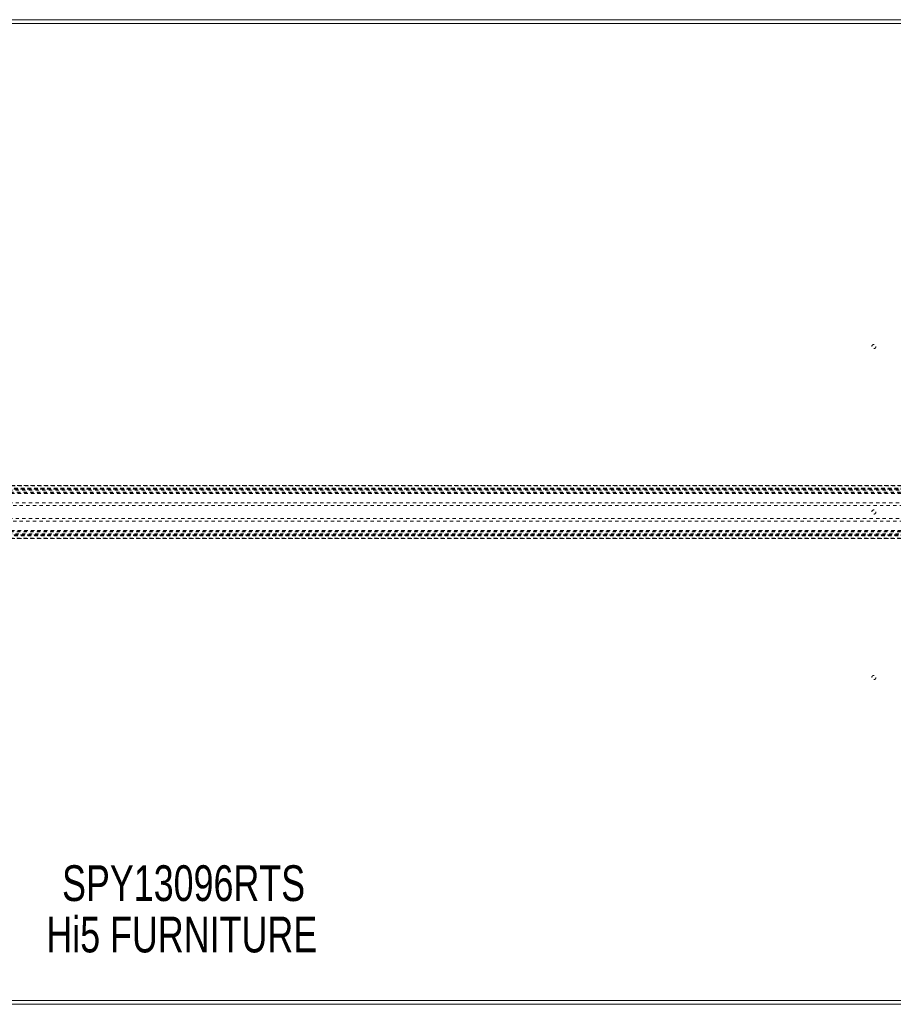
# Model space of a CAD drawing. Header units: inches. Extents: x 17.8 to 113.3, y 47.2 to 77.
# Tile 4 of 6: x 60.9 to 87.3, y 47.2 to 77. Entities that reach past the tile are written whole.
import ezdxf

# ---------------------------------------------------------------- set-up
doc = ezdxf.new("R2010")
doc.units = ezdxf.units.IN
doc.header["$MEASUREMENT"] = 0
doc.linetypes.add('SLD-Dashed', pattern=[0.075, 0.05, -0.025])
doc.linetypes.add('SLD-Solid', pattern=[0])
doc.layers.add('HI5-SYMBOLTEXT', color=5, linetype='SLD-Solid')
doc.styles.add('SLDTEXTSTYLE0', font='TXT', dxfattribs={"width": 0.75})

# ---------------------------------------------------------------- blocks, each defined once
blk = doc.blocks.new('SW_NOTE_0')
at = {"layer": 'HI5-SYMBOLTEXT', "color": 0, "char_height": 1.08, "attachment_point": 1, "style": 'SLDTEXTSTYLE0'}
for s, insert in [('SPY13096RTS', (0, 1.392)), ('Hi5 FURNITURE', (-0.474, -0.16))]:
    blk.add_mtext(s, dxfattribs=dict(at, insert=insert))

msp = doc.modelspace()

# ---------------------------------------------------------------- linework, layer by layer
at = {"color": 7, "linetype": 'SLD-Solid', "lineweight": 15}
for p, q in [((32.708, 76.956), (98.458, 76.956)), ((32.708, 76.837), (98.458, 76.837)), ((98.458, 76.837), (32.708, 76.837)), ((98.458, 47.324), (32.708, 47.324)), ((32.708, 47.324), (98.458, 47.324)), ((98.458, 47.206), (32.708, 47.206))]:
    msp.add_line(p, q, dxfattribs=at)
at = {"color": 7, "linetype": 'SLD-Dashed', "lineweight": 0}
for p, q in [((30.244, 62.886), (100.922, 62.886)), ((100.922, 62.886), (30.245, 62.886)), ((30.256, 62.874), (100.91, 62.874)), ((30.327, 62.796), (100.84, 62.796)), ((100.84, 62.796), (30.327, 62.796)), ((100.836, 62.791), (30.331, 62.791)), ((30.334, 62.787), (100.833, 62.787)), ((100.833, 62.787), (30.334, 62.787)), ((100.828, 62.782), (30.338, 62.782)), ((30.346, 62.772), (100.821, 62.772)), ((30.347, 62.771), (100.82, 62.771)), ((100.819, 62.769), (30.348, 62.769)), ((100.817, 62.767), (30.35, 62.767)), ((30.372, 62.737), (100.794, 62.737)), ((30.411, 62.679), (100.756, 62.679)), ((30.426, 62.653), (100.74, 62.653)), ((30.437, 62.636), (100.73, 62.636)), ((34.173, 62.362), (96.993, 62.362)), ((96.993, 62.278), (34.173, 62.278)), ((34.173, 61.883), (96.993, 61.883)), ((96.993, 61.799), (34.173, 61.799)), ((100.91, 61.288), (30.256, 61.288)), ((30.327, 61.366), (100.84, 61.366)), ((100.84, 61.365), (30.327, 61.365)), ((30.331, 61.37), (100.836, 61.37)), ((30.332, 61.372), (100.835, 61.372)), ((100.833, 61.374), (30.334, 61.374)), ((30.334, 61.374), (100.833, 61.374)), ((100.823, 61.386), (30.343, 61.386)), ((100.82, 61.39), (30.347, 61.39)), ((30.348, 61.392), (100.819, 61.392)), ((30.35, 61.394), (100.817, 61.394)), ((30.366, 61.417), (100.8, 61.417)), ((30.411, 61.482), (100.756, 61.482)), ((30.426, 61.508), (100.74, 61.508)), ((30.437, 61.525), (100.73, 61.525)), ((30.243, 61.275), (100.923, 61.275)), ((100.922, 61.275), (30.244, 61.275)), ((30.245, 61.275), (100.922, 61.275))]:
    msp.add_line(p, q, dxfattribs=at)
for centre in [(86.708, 67.081), (86.708, 62.081), (86.708, 57.081)]:
    msp.add_circle(centre, 0.0625, dxfattribs=at)

# ---------------------------------------------------------------- block references
at = {"layer": 'HI5-SYMBOLTEXT', "color": 5}
msp.add_blockref('SW_NOTE_0', (62.174, 50.014), dxfattribs=at)

doc.saveas('drawing.dxf')
